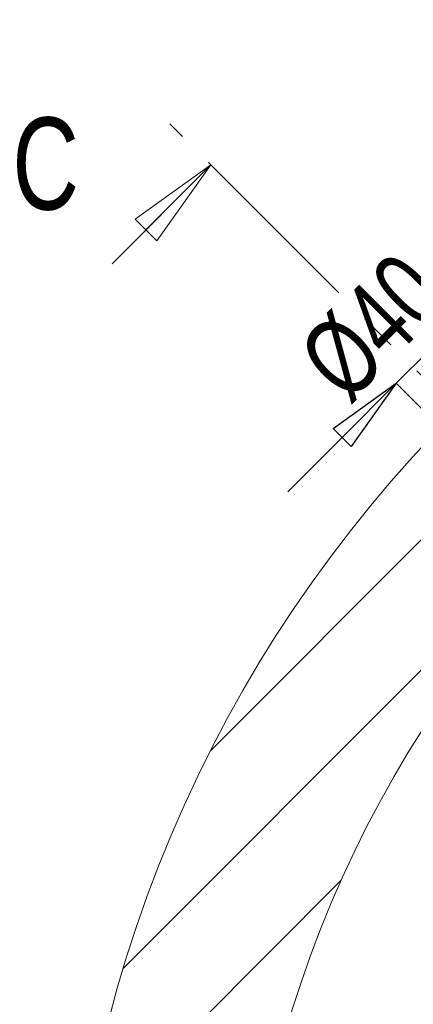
# Model space of a CAD drawing. Header units: millimetres. Extents: x 42 to 14105, y 484 to 9997.
# Tile 9 of 132: x 3404 to 3743, y 2328 to 3176. Entities that reach past the tile are written whole.
import ezdxf

# ---------------------------------------------------------------- set-up
doc = ezdxf.new("R2010")
doc.units = ezdxf.units.MM
doc.header["$LTSCALE"] = 25
doc.header["$PDSIZE"] = -1
doc.linetypes.add('CENTER', pattern=[10.16, 6.35, -1.27, 1.27, -1.27])
doc.styles.add('SLDTEXTSTYLE0', font='TXT', dxfattribs={"width": 0.75})
doc.dimstyles.new('SLDDIMSTYLE2', dxfattribs={"dimtxt": 66.145833, "dimasz": 66.145833, "dimexe": 0, "dimexo": 0.0625, "dimgap": 16.536458, "dimtad": 1, "dimdec": 0, "dimrnd": 1e-09, "dimzin": 12, "dimdsep": 46, "dimtxsty": 'SLDTEXTSTYLE0', "dimblk1": 'CLOSED', "dimblk2": 'CLOSED', "dimsah": 1, "dimcen": 0.09, "dimadec": 0, "dimazin": 3, "dimtfac": 1, "dimtdec": 0, "dimtmove": 0, "dimatfit": 0, "dimldrblk": 'CLOSED', "dimfxl": 1, "dimfrac": 2, "dimtolj": 1, "dimtzin": 12, "dimarcsym": 0})

# ---------------------------------------------------------------- blocks, each defined once
blk = doc.blocks.new('_CLOSED')
at = {"color": 0, "linetype": 'ByBlock', "lineweight": -2}
for p, q in [((-1, 0.166667), (0, 0)), ((-1, 0.166667), (-1, -0.166667)), ((0, 0), (-1, -0.166667)), ((0, 0), (-1, 0))]:
    blk.add_line(p, q, dxfattribs=at)
blk = doc.blocks.new('_D_15')
at = {"color": 0, "linetype": 'Continuous', "lineweight": -2}
for p, q in [((3803.71, 2938.12), (3850.48, 2984.89)), ((3728.65, 2863.06), (3756.93, 2891.34)), ((3851.43, 2796.85), (3756.93, 2891.34)), ((3823.15, 2768.56), (3728.65, 2863.06)), ((3681.88, 2816.29), (3635.11, 2769.52))]:
    blk.add_line(p, q, dxfattribs=at)
at = {"layer": 'Defpoints', "color": 0}
for p in [(3756.93, 2891.34), (3851.48, 2796.8), (3823.19, 2768.52)]:
    blk.add_point(p, dxfattribs=at)
at = {"color": 0, "linetype": 'ByBlock', "lineweight": -2, "xscale": 66.14583333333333, "yscale": 66.14583333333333, "zscale": 66.14583333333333}
for p, rotation in [((3756.93, 2891.34), 224.9999999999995), ((3728.65, 2863.06), 44.99999999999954)]:
    blk.add_blockref('_CLOSED', p, dxfattribs=dict(at, rotation=rotation))
at = {"color": 0, "lineweight": 0, "insert": (3684.33, 2935.67), "char_height": 66.146, "attachment_point": 2, "rotation": 45, "style": 'SLDTEXTSTYLE0'}
blk.add_mtext('\\A1;%%c40', dxfattribs=at)

msp = doc.modelspace()

# ---------------------------------------------------------------- hatches: boundary and pattern name
at = {"linetype": 'Continuous', "lineweight": 0}
h = msp.add_hatch(dxfattribs=at)
h.set_pattern_fill('ANSI31', scale=25, style=0)
h.set_pattern_definition([(45, (-1110.94, 0), (-56.1266, 56.1266), [])])
edge = h.paths.add_edge_path(flags=0)
edge.add_arc((4593.938, 2026.056), 1150, 0, 360)
edge = h.paths.add_edge_path(flags=0)
edge.add_arc((4593.938, 2026.056), 1000, 0, 360)

# ---------------------------------------------------------------- linework, layer by layer
at = {"color": 7, "linetype": 'CENTER', "lineweight": 0}
msp.add_line((5654.598, 965.396), (3533.278, 3086.717), dxfattribs=at)
at = {"color": 7, "linetype": 'Continuous', "lineweight": 0}
msp.add_line((3483.321, 2966.049), (3568.633, 3051.361), dxfattribs=at)
at = {"color": 7, "linetype": 'Continuous', "lineweight": 15}
for radius in [1150, 1000]:
    msp.add_circle((4593.938, 2026.056), radius, dxfattribs=at)

# ---------------------------------------------------------------- block references
at = {"color": 7, "linetype": 'Continuous', "lineweight": 0, "xscale": 79.375, "yscale": 79.375, "rotation": 45.0000000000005}
msp.add_blockref('_CLOSED', (3568.633, 3051.361), dxfattribs=at)

# ---------------------------------------------------------------- texts
at = {"color": 7, "linetype": 'Continuous', "insert": (3397.292, 3092.145), "char_height": 79.375, "attachment_point": 1, "style": 'SLDTEXTSTYLE0'}
msp.add_mtext('C', dxfattribs=at)

# ---------------------------------------------------------------- dimensions: what is measured, and where the dimension line sits
at = {"color": 7, "linetype": 'Continuous', "lineweight": 0}
dim = msp.add_linear_dim(base=(3756.934, 2891.345), p1=(3823.191, 2768.519), p2=(3851.476, 2796.803), angle=45, text='%%c<>', dimstyle='SLDDIMSTYLE2', dxfattribs=at)
dim.commit()
dim.dimension.update_dxf_attribs({"geometry": '_D_15', "text_midpoint": (3742.792, 2877.203), "dimtype": 160})

doc.saveas('drawing.dxf')
